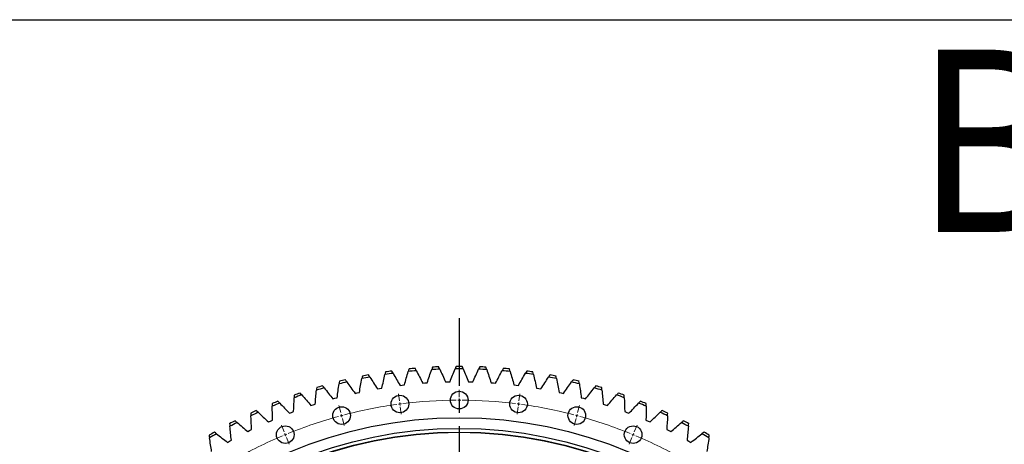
# Model space of a CAD drawing. Header units: millimetres. Extents: x 582 to 9113, y 24953 to 31120.
# Tile 11 of 19: x 2022 to 3641, y 30421 to 31120. Entities that reach past the tile are written whole.
import ezdxf

# ---------------------------------------------------------------- set-up
doc = ezdxf.new("R2010")
doc.units = ezdxf.units.MM
doc.header["$LTSCALE"] = 50
doc.linetypes.add('CENTER', pattern=[10.16, 6.35, -1.27, 1.27, -1.27])

msp = doc.modelspace()

# ---------------------------------------------------------------- linework, layer by layer
at = {"linetype": 'CENTER', "ltscale": 0.35}
msp.add_line((2744.7, 30628.7), (2744.7, 28865.2), dxfattribs=at)
at = {"color": 7, "linetype": 'Continuous', "lineweight": 25}
for p, q in [((2610.2, 30512.4), (2613.8, 30513.1)), ((2613.8, 30513.1), (2617.5, 30513.7)), ((2647.4, 30518), (2651, 30518.5)), ((2651, 30518.5), (2654.6, 30518.9)), ((2684.7, 30521.8), (2688.4, 30522.1)), ((2688.4, 30522.1), (2692, 30522.4)), ((2722.3, 30523.8), (2725.9, 30523.9)), ((2725.9, 30523.9), (2729.6, 30524)), ((2759.8, 30524), (2763.5, 30523.9)), ((2763.5, 30523.9), (2767.1, 30523.8)), ((2797.3, 30522.4), (2801, 30522.1)), ((2801, 30522.1), (2804.6, 30521.8)), ((2834.7, 30518.9), (2838.4, 30518.5)), ((2838.4, 30518.5), (2842, 30518)), ((2871.9, 30513.7), (2875.5, 30513.1)), ((2875.5, 30513.1), (2879.1, 30512.4)), ((2537, 30495.9), (2540.5, 30496.9)), ((2540.5, 30496.9), (2544, 30497.8)), ((2573.4, 30505), (2577, 30505.8)), ((2577, 30505.8), (2580.6, 30506.6)), ((2908.8, 30506.6), (2912.4, 30505.8)), ((2912.4, 30505.8), (2916, 30505)), ((2945.3, 30497.8), (2948.9, 30496.9)), ((2948.9, 30496.9), (2952.4, 30495.9)), ((2501, 30485), (2504.5, 30486.1)), ((2504.5, 30486.1), (2508, 30487.2)), ((2981.4, 30487.2), (2984.9, 30486.1)), ((2984.9, 30486.1), (2988.3, 30485)), ((2465.7, 30472.3), (2469.1, 30473.7)), ((2469.1, 30473.7), (2472.5, 30474.9)), ((3016.9, 30474.9), (3020.3, 30473.7)), ((3020.3, 30473.7), (3023.7, 30472.3)), ((2431, 30458), (2434.3, 30459.5)), ((2434.3, 30459.5), (2437.7, 30460.9)), ((3051.7, 30460.9), (3055.1, 30459.5)), ((3055.1, 30459.5), (3058.4, 30458)), ((2397, 30442), (2400.2, 30443.7)), ((2400.2, 30443.7), (2403.5, 30445.3)), ((3085.9, 30445.3), (3089.2, 30443.7)), ((3089.2, 30443.7), (3092.4, 30442)), ((2363.8, 30424.4), (2367, 30426.2)), ((2367, 30426.2), (2370.2, 30428)), ((3119.2, 30428), (3122.4, 30426.2)), ((3122.4, 30426.2), (3125.6, 30424.4))]:
    msp.add_line(p, q, dxfattribs=at)
at = {"color": 0, "linetype": 'Continuous', "lineweight": 18}
for p, q in [((2744.7, 30498.9), (2744.7, 30510.9)), ((2646.5, 30492.5), (2645, 30504.4)), ((2744.7, 30493.9), (2744.7, 30496.4)), ((2842.8, 30492.5), (2844.4, 30504.4)), ((2550.1, 30473.3), (2547, 30484.9)), ((2647.2, 30487.5), (2646.9, 30490)), ((2647.2, 30487.5), (2647.5, 30485.1)), ((2647.8, 30482.6), (2649.4, 30470.7)), ((2744.7, 30493.9), (2744.7, 30491.4)), ((2744.7, 30488.9), (2744.7, 30476.9)), ((2841.5, 30482.6), (2840, 30470.7)), ((2842.2, 30487.5), (2841.9, 30485.1)), ((2842.2, 30487.5), (2842.5, 30490)), ((2939.3, 30473.3), (2942.4, 30484.9)), ((2551.4, 30468.5), (2550.7, 30470.9)), ((2551.4, 30468.5), (2552, 30466.1)), ((2552.6, 30463.7), (2555.8, 30452.1)), ((2936.7, 30463.7), (2933.6, 30452.1)), ((2938, 30468.5), (2937.4, 30466.1)), ((2938, 30468.5), (2938.7, 30470.9)), ((2456.9, 30441.7), (2452.3, 30452.8)), ((3032.5, 30441.7), (3037.1, 30452.8)), ((2458.8, 30437.1), (2457.9, 30439.4)), ((2458.8, 30437.1), (2459.8, 30434.8)), ((2460.7, 30432.5), (2465.3, 30421.4)), ((3028.6, 30432.5), (3024.1, 30421.4)), ((3030.6, 30437.1), (3029.6, 30434.8)), ((3030.6, 30437.1), (3031.5, 30439.4))]:
    msp.add_line(p, q, dxfattribs=at)
msp.add_lwpolyline([(581.8, 31119.9), (9113.3, 31119.9), (9113.3, 24953.4), (581.8, 24953.4)], close=True)
at = {"color": 7, "linetype": 'Continuous', "lineweight": 25}
for centre, radius in [((2647.2, 30487.5), 14.5), ((2744.7, 30493.9), 14.5), ((2842.2, 30487.5), 14.5), ((2551.4, 30468.5), 14.5), ((2938, 30468.5), 14.5), ((2744.7, 29746.9), 718), ((2744.7, 29746.9), 700.5), ((2458.8, 30437.1), 14.5), ((3030.6, 30437.1), 14.5), ((2744.7, 29746.9), 694.5), ((2744.7, 29746.9), 694)]:
    msp.add_circle(centre, radius, dxfattribs=at)
for radius, start, end in [(802.5, 95.1798, 95.8972), (798.5, 92.2921, 93.2463), (802.5, 92.4105, 93.1279), (798.5, 89.5229, 90.4771), (802.5, 89.6413, 90.3587), (798.5, 86.7537, 87.7079), (802.5, 86.8721, 87.5895), (802.5, 84.1028, 84.8202), (802.5, 103.4875, 104.2049), (798.5, 100.5998, 101.554), (802.5, 100.7182, 101.4356), (798.5, 97.8306, 98.7848), (802.5, 97.949, 98.6664), (798.5, 95.0614, 96.0156), (798.5, 83.9844, 84.9386), (798.5, 81.2152, 82.1694), (802.5, 81.3336, 82.051), (798.5, 78.446, 79.4002), (802.5, 78.5644, 79.2818), (802.5, 75.7951, 76.5125), (798.5, 106.1383, 107.0925), (802.5, 106.2567, 106.9741), (798.5, 103.3691, 104.3233), (798.5, 75.6767, 76.6309), (798.5, 72.9075, 73.8617), (802.5, 73.0259, 73.7433), (798.5, 108.9075, 109.8617), (802.5, 109.0259, 109.7433), (798.5, 70.1383, 71.0925), (802.5, 70.2567, 70.9741), (802.5, 111.7951, 112.5125), (798.5, 111.6767, 112.6309), (798.5, 67.3691, 68.3233), (802.5, 67.4875, 68.2049), (802.5, 114.5644, 115.2818), (798.5, 114.446, 115.4002), (798.5, 64.5998, 65.554), (802.5, 64.7182, 65.4356), (802.5, 117.3336, 118.051), (798.5, 117.2152, 118.1694), (798.5, 61.8306, 62.7848), (802.5, 61.949, 62.6664), (802.5, 120.1028, 120.8202), (798.5, 119.9844, 120.9386), (798.5, 59.0614, 60.0156), (802.5, 59.1798, 59.8972)]:
    msp.add_arc((2744.7, 29746.9), radius, start, end, dxfattribs=at)
at = {"color": 0, "linetype": 'Continuous', "lineweight": 18}
for start, end in [(97.8835, 104.6165), (97.5, 97.6918), (97.3082, 97.5), (90.3835, 97.1165), (90, 90.1918), (89.8082, 90), (82.8835, 89.6165), (82.5, 82.6918), (82.3082, 82.5), (75.3835, 82.1165), (105.3835, 112.1165), (105, 105.1918), (104.8082, 105), (75, 75.1918), (74.8082, 75), (67.8835, 74.6165), (112.8835, 119.6165), (112.5, 112.6918), (112.3082, 112.5), (67.5, 67.6918), (67.3082, 67.5), (60.3835, 67.1165)]:
    msp.add_arc((2744.7, 29746.9), 747, start, end, dxfattribs=at)
at = {"color": 7, "linetype": 'Continuous', "lineweight": 25}
for points in [[(2662.2, 30545.2), (2661.8, 30543.8), (2661.4, 30542.4), (2661, 30541)], [(2674.2, 30542.3), (2673.6, 30543.6), (2672.9, 30544.9), (2672.2, 30546.2)], [(2692, 30522.4), (2694.5, 30529.6), (2696.9, 30536.9), (2699.5, 30544.2)], [(2700.9, 30548.2), (2700.4, 30546.9), (2699.9, 30545.5), (2699.5, 30544.2)], [(2712.8, 30544.8), (2712.2, 30546.1), (2711.5, 30547.4), (2710.9, 30548.7)], [(2712.8, 30544.8), (2716, 30537.8), (2719.1, 30530.8), (2722.3, 30523.8)], [(2729.6, 30524), (2732.3, 30531.1), (2735.2, 30538.3), (2738, 30545.4)], [(2739.7, 30549.4), (2739.1, 30548.1), (2738.6, 30546.7), (2738, 30545.4)], [(2751.3, 30545.4), (2750.8, 30546.7), (2750.3, 30548.1), (2749.7, 30549.4)], [(2751.3, 30545.4), (2754.2, 30538.3), (2757, 30531.1), (2759.8, 30524)], [(2767.1, 30523.8), (2770.2, 30530.8), (2773.4, 30537.8), (2776.6, 30544.8)], [(2778.4, 30548.7), (2777.8, 30547.4), (2777.2, 30546.1), (2776.6, 30544.8)], [(2789.9, 30544.2), (2789.4, 30545.5), (2789, 30546.9), (2788.5, 30548.2)], [(2789.9, 30544.2), (2792.4, 30536.9), (2794.9, 30529.6), (2797.3, 30522.4)], [(2817.1, 30546.2), (2816.5, 30544.9), (2815.8, 30543.6), (2815.1, 30542.3)], [(2828.4, 30541), (2828, 30542.4), (2827.6, 30543.8), (2827.1, 30545.2)], [(2560.1, 30523.8), (2559.2, 30525), (2558.4, 30526.1), (2557.5, 30527.3)], [(2580.6, 30506.6), (2581.9, 30514.2), (2583.3, 30521.7), (2584.8, 30529.3)], [(2585.6, 30533.5), (2585.3, 30532.1), (2585, 30530.7), (2584.8, 30529.3)], [(2597.8, 30531.8), (2597, 30533), (2596.2, 30534.2), (2595.4, 30535.4)], [(2597.8, 30531.8), (2602, 30525.4), (2606.1, 30518.9), (2610.2, 30512.4)], [(2617.5, 30513.7), (2619.2, 30521.1), (2620.9, 30528.6), (2622.7, 30536.1)], [(2623.8, 30540.3), (2623.4, 30538.9), (2623.1, 30537.5), (2622.7, 30536.1)], [(2635.9, 30538), (2635.2, 30539.2), (2634.4, 30540.5), (2633.7, 30541.7)], [(2635.9, 30538), (2639.8, 30531.4), (2643.6, 30524.7), (2647.4, 30518)], [(2654.6, 30518.9), (2656.7, 30526.3), (2658.8, 30533.7), (2661, 30541)], [(2674.2, 30542.3), (2677.8, 30535.5), (2681.3, 30528.7), (2684.7, 30521.8)], [(2804.6, 30521.8), (2808.1, 30528.7), (2811.6, 30535.5), (2815.1, 30542.3)], [(2828.4, 30541), (2830.5, 30533.7), (2832.7, 30526.3), (2834.7, 30518.9)], [(2842, 30518), (2845.8, 30524.7), (2849.6, 30531.4), (2853.5, 30538)], [(2855.7, 30541.7), (2854.9, 30540.5), (2854.2, 30539.2), (2853.5, 30538)], [(2866.6, 30536.1), (2866.3, 30537.5), (2866, 30538.9), (2865.6, 30540.3)], [(2866.6, 30536.1), (2868.5, 30528.6), (2870.2, 30521.1), (2871.9, 30513.7)], [(2879.1, 30512.4), (2883.2, 30518.9), (2887.4, 30525.4), (2891.6, 30531.8)], [(2893.9, 30535.4), (2893.1, 30534.2), (2892.4, 30533), (2891.6, 30531.8)], [(2904.6, 30529.3), (2904.4, 30530.7), (2904.1, 30532.1), (2903.8, 30533.5)], [(2904.6, 30529.3), (2906.1, 30521.7), (2907.5, 30514.2), (2908.8, 30506.6)], [(2931.9, 30527.3), (2931, 30526.1), (2930.2, 30525), (2929.3, 30523.8)], [(2510.4, 30514.5), (2510.3, 30513), (2510.1, 30511.6), (2510, 30510.2)], [(2522.7, 30514), (2521.8, 30515.1), (2520.9, 30516.2), (2520, 30517.3)], [(2522.7, 30514), (2527.5, 30508), (2532.3, 30501.9), (2537, 30495.9)], [(2544, 30497.8), (2545, 30505.4), (2546.1, 30513), (2547.1, 30520.6)], [(2547.8, 30524.9), (2547.6, 30523.5), (2547.4, 30522), (2547.1, 30520.6)], [(2560.1, 30523.8), (2564.6, 30517.6), (2569, 30511.3), (2573.4, 30505)], [(2916, 30505), (2920.4, 30511.3), (2924.8, 30517.6), (2929.3, 30523.8)], [(2942.2, 30520.6), (2942, 30522), (2941.8, 30523.5), (2941.6, 30524.9)], [(2942.2, 30520.6), (2943.3, 30513), (2944.4, 30505.4), (2945.3, 30497.8)], [(2952.4, 30495.9), (2957.1, 30501.9), (2961.9, 30508), (2966.6, 30514)], [(2969.3, 30517.3), (2968.4, 30516.2), (2967.5, 30515.1), (2966.6, 30514)], [(2979.4, 30510.2), (2979.2, 30511.6), (2979.1, 30513), (2979, 30514.5)], [(2472.5, 30474.9), (2472.8, 30482.6), (2473.1, 30490.3), (2473.4, 30497.9)], [(2473.6, 30502.3), (2473.5, 30500.8), (2473.5, 30499.4), (2473.4, 30497.9)], [(2485.9, 30502.4), (2485, 30503.4), (2484, 30504.5), (2483.1, 30505.6)], [(2485.9, 30502.4), (2491, 30496.6), (2496.1, 30490.8), (2501, 30485)], [(2508, 30487.2), (2508.6, 30494.9), (2509.3, 30502.5), (2510, 30510.2)], [(2979.4, 30510.2), (2980.1, 30502.5), (2980.8, 30494.9), (2981.4, 30487.2)], [(2988.3, 30485), (2993.3, 30490.8), (2998.4, 30496.6), (3003.4, 30502.4)], [(3006.3, 30505.6), (3005.3, 30504.5), (3004.4, 30503.4), (3003.4, 30502.4)], [(3016, 30497.9), (3015.9, 30499.4), (3015.9, 30500.8), (3015.8, 30502.3)], [(3016, 30497.9), (3016.3, 30490.3), (3016.6, 30482.6), (3016.9, 30474.9)], [(2437.4, 30488.3), (2437.4, 30486.8), (2437.4, 30485.4), (2437.4, 30484)], [(2437.7, 30460.9), (2437.5, 30468.6), (2437.5, 30476.3), (2437.4, 30484)], [(2449.7, 30489), (2448.7, 30490), (2447.7, 30491), (2446.7, 30492.1)], [(2449.7, 30489), (2455.1, 30483.5), (2460.4, 30477.9), (2465.7, 30472.3)], [(3023.7, 30472.3), (3029, 30477.9), (3034.3, 30483.5), (3039.6, 30489)], [(3042.7, 30492.1), (3041.6, 30491), (3040.6, 30490), (3039.6, 30489)], [(3051.9, 30484), (3051.9, 30476.3), (3051.8, 30468.6), (3051.7, 30460.9)], [(3051.9, 30484), (3052, 30485.4), (3052, 30486.8), (3052, 30488.3)], [(2402, 30472.6), (2402, 30471.1), (2402.1, 30469.7), (2402.2, 30468.2)], [(2403.5, 30445.3), (2403, 30452.9), (2402.6, 30460.6), (2402.2, 30468.2)], [(2414.2, 30473.9), (2413.2, 30474.8), (2412.1, 30475.8), (2411.1, 30476.8)], [(2414.2, 30473.9), (2419.8, 30468.6), (2425.4, 30463.3), (2431, 30458)], [(3058.4, 30458), (3064, 30463.3), (3069.5, 30468.6), (3075.1, 30473.9)], [(3078.3, 30476.8), (3077.2, 30475.8), (3076.2, 30474.8), (3075.1, 30473.9)], [(3087.2, 30468.2), (3086.8, 30460.6), (3086.4, 30452.9), (3085.9, 30445.3)], [(3087.2, 30468.2), (3087.3, 30469.7), (3087.3, 30471.1), (3087.4, 30472.6)], [(2367.3, 30455.2), (2367.4, 30453.7), (2367.6, 30452.3), (2367.7, 30450.9)], [(2370.2, 30428), (2369.3, 30435.6), (2368.5, 30443.2), (2367.7, 30450.9)], [(2379.5, 30457), (2378.4, 30458), (2377.3, 30458.9), (2376.2, 30459.8)], [(2379.5, 30457), (2385.4, 30452.1), (2391.2, 30447.1), (2397, 30442)], [(3092.4, 30442), (3098.2, 30447.1), (3104, 30452.1), (3109.9, 30457)], [(3113.2, 30459.8), (3112.1, 30458.9), (3111, 30458), (3109.9, 30457)], [(3121.6, 30450.9), (3120.9, 30443.2), (3120.1, 30435.6), (3119.2, 30428)], [(3121.6, 30450.9), (3121.8, 30452.3), (3121.9, 30453.7), (3122.1, 30455.2)], [(2333.5, 30436.1), (2333.7, 30434.7), (2334, 30433.3), (2334.2, 30431.8)], [(2337.7, 30409.1), (2336.5, 30416.6), (2335.3, 30424.2), (2334.2, 30431.8)], [(2345.6, 30438.6), (2344.5, 30439.4), (2343.3, 30440.3), (2342.2, 30441.2)], [(2345.6, 30438.6), (2351.7, 30433.9), (2357.8, 30429.2), (2363.8, 30424.4)], [(3125.6, 30424.4), (3131.6, 30429.2), (3137.7, 30433.9), (3143.8, 30438.6)], [(3147.2, 30441.2), (3146, 30440.3), (3144.9, 30439.4), (3143.8, 30438.6)], [(3155.2, 30431.8), (3154.1, 30424.2), (3152.9, 30416.6), (3151.7, 30409.1)], [(3155.2, 30431.8), (3155.4, 30433.3), (3155.6, 30434.7), (3155.8, 30436.1)]]:
    msp.add_open_spline(points, degree=3, dxfattribs=at)

# ---------------------------------------------------------------- texts
at = {"insert": (3493.8, 31070.7), "char_height": 300, "width": 1063.213, "attachment_point": 1}
msp.add_mtext('{\\fYu Gothic Medium|b0|i0|c0|p0;\\C1;B2230-2-1605AB}', dxfattribs=at)

doc.saveas('drawing.dxf')
